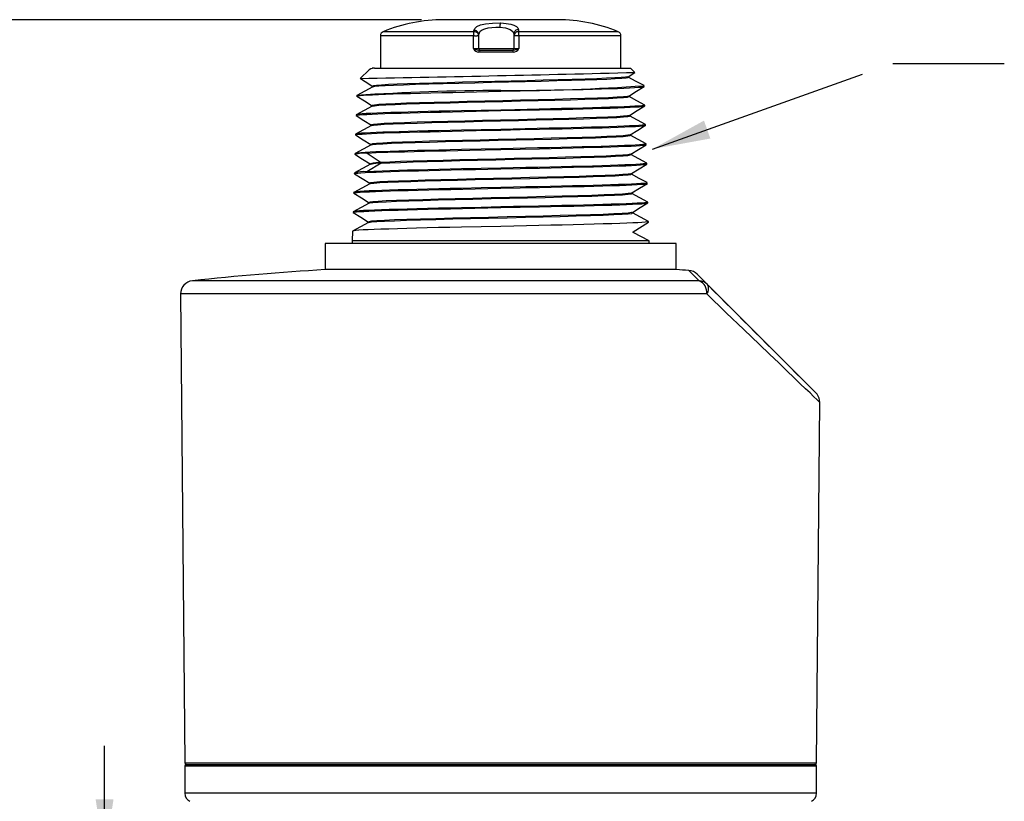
# Model space of a CAD drawing. Header units: inches. Extents: x 0 to 22, y 0 to 17.
# Tile 4 of 13: x 2.7 to 7.1, y 5.1 to 8.6. Entities that reach past the tile are written whole.
import ezdxf

# ---------------------------------------------------------------- set-up
doc = ezdxf.new("R2010")
doc.units = ezdxf.units.IN
doc.header["$LTSCALE"] = 2
doc.header["$MEASUREMENT"] = 0
doc.linetypes.add('CENTERX2', pattern=[0.8, 0.5, -0.1, 0.1, -0.1])
doc.layers.add('DIMENSIONS', color=140, linetype='Continuous', lineweight=25)
doc.layers.add('TEXT', color=140, linetype='Continuous', lineweight=25)
doc.styles.add('SLDTEXTSTYLE0', font='TXT', dxfattribs={"width": 0.7})
doc.dimstyles.new('SLDDIMSTYLE0', dxfattribs={"dimtxt": 0.169922, "dimasz": 0.26, "dimexe": 0, "dimexo": 0.0625, "dimgap": 0.04248, "dimtad": 0, "dimtih": 1, "dimtoh": 1, "dimrnd": 1e-09, "dimzin": 12, "dimdsep": 46, "dimtxsty": 'SLDTEXTSTYLE0', "dimsah": 1, "dimcen": 0.09, "dimadec": 0, "dimazin": 3, "dimtfac": 1, "dimtofl": 0, "dimtmove": 0, "dimatfit": 3, "dimfxl": 0, "dimfrac": 2, "dimtolj": 1, "dimtzin": 12, "dimarcsym": 0})
doc.dimstyles.new('SLDDIMSTYLE1', dxfattribs={"dimtxt": 0.169922, "dimasz": 0.26, "dimexe": 0, "dimexo": 0.0625, "dimgap": 0.04248, "dimtad": 0, "dimtih": 1, "dimtoh": 1, "dimrnd": 1e-09, "dimdsep": 46, "dimtxsty": 'SLDTEXTSTYLE0', "dimsah": 1, "dimcen": 0.09, "dimadec": 0, "dimazin": 2, "dimtfac": 1, "dimtmove": 0, "dimatfit": 0, "dimfxl": 0, "dimfrac": 2, "dimtolj": 1, "dimtzin": 12, "dimarcsym": 0})
doc.dimstyles.new('SLDDIMSTYLE2', dxfattribs={"dimtxt": 0.18, "dimasz": 0.26, "dimexe": 0, "dimexo": 0.0625, "dimgap": 0, "dimtad": 0, "dimtih": 1, "dimtoh": 1, "dimdec": 0, "dimrnd": 1e-09, "dimzin": 0, "dimdsep": 46, "dimtxsty": 'Standard', "dimsah": 1, "dimcen": 0.09, "dimadec": 0, "dimazin": 0, "dimtfac": 0.26, "dimtdec": 0, "dimtofl": 0, "dimtmove": 0, "dimatfit": 3, "dimfxl": 0, "dimfrac": 2, "dimtolj": 1, "dimtzin": 0, "dimarcsym": 0})

# ---------------------------------------------------------------- blocks, each defined once
blk = doc.blocks.new('_D_3')
at = {"layer": 'DIMENSIONS'}
for p, q in [((3.0838, 4.8221), (3.0838, 5.3221)), ((3.6357, 4.8221), (2.8338, 4.8221)), ((2.8313, 4.3847), (2.7742, 4.3847)), ((2.7742, 4.3847), (2.7742, 4.1146)), ((3.3362, 4.3847), (3.3933, 4.3847)), ((3.3933, 4.3847), (3.3933, 4.1146)), ((2.7742, 4.1146), (2.8313, 4.1146)), ((3.3933, 4.1146), (3.3362, 4.1146)), ((3.8908, 3.9473), (2.8338, 3.9473)), ((3.0838, 3.9473), (3.0838, 3.4473))]:
    blk.add_line(p, q, dxfattribs=at)
for points in [[(3.0838, 4.8221), (3.1238, 5.0821), (3.0438, 5.0821)], [(3.0838, 3.9473), (3.0438, 3.6873), (3.1238, 3.6873)]]:
    blk.add_solid(points, dxfattribs=at)
at = {"layer": 'DIMENSIONS', "char_height": 0.16667, "attachment_point": 1, "style": 'SLDTEXTSTYLE0'}
for s, insert in [('0.87', (2.8313, 4.6376)), ('22.2', (2.8313, 4.3295))]:
    blk.add_mtext(s, dxfattribs=dict(at, insert=insert))
blk = doc.blocks.new('_D_4')
at = {"layer": 'DIMENSIONS'}
for p, q in [((4.5049, 8.5803), (1.9152, 8.5803)), ((2.1652, 8.5803), (2.1652, 6.5128)), ((1.842, 6.2047), (1.785, 6.2047)), ((1.785, 6.2047), (1.785, 5.9347)), ((2.4883, 6.2047), (2.5454, 6.2047)), ((2.5454, 6.2047), (2.5454, 5.9347)), ((1.785, 5.9347), (1.842, 5.9347)), ((2.5454, 5.9347), (2.4883, 5.9347)), ((2.1652, 3.8292), (2.1652, 5.8966)), ((3.0238, 3.8292), (1.9152, 3.8292)), ((3.8553, 3.8292), (3.1438, 3.8292)), ((4.7608, 3.8292), (3.9753, 3.8292))]:
    blk.add_line(p, q, dxfattribs=at)
for points in [[(2.1652, 8.5803), (2.1252, 8.3203), (2.2052, 8.3203)], [(2.1652, 3.8292), (2.2052, 4.0892), (2.1252, 4.0892)]]:
    blk.add_solid(points, dxfattribs=at)
at = {"layer": 'DIMENSIONS', "char_height": 0.16667, "attachment_point": 1, "style": 'SLDTEXTSTYLE0'}
for s, insert in [('4.75', (1.9127, 6.4576)), ('120.7', (1.842, 6.1495))]:
    blk.add_mtext(s, dxfattribs=dict(at, insert=insert))

msp = doc.modelspace()

# ---------------------------------------------------------------- linework, layer by layer
for p, q in [((5.1167, 8.5803), (4.6049, 8.5803)), ((4.7409, 8.5264), (4.3336, 8.5264)), ((4.7409, 8.5264), (4.741, 8.532)), ((4.7483, 8.5257), (4.7409, 8.5264)), ((4.9406, 8.5264), (4.9334, 8.5255)), ((4.9406, 8.535), (4.9406, 8.5264)), ((5.388, 8.5264), (4.9406, 8.5264)), ((4.3214, 8.5082), (4.3214, 8.3633)), ((4.7382, 8.5082), (4.3214, 8.5082)), ((4.7382, 8.4503), (4.7382, 8.5082)), ((4.7427, 8.5082), (4.7382, 8.5082)), ((4.7623, 8.5082), (4.7549, 8.5082)), ((4.7623, 8.5082), (4.7623, 8.5136)), ((4.7623, 8.4503), (4.7623, 8.5082)), ((4.9198, 8.5166), (4.9198, 8.5082)), ((4.9198, 8.5082), (4.9198, 8.4503)), ((4.9425, 8.5082), (4.9198, 8.5082)), ((4.9425, 8.5082), (4.9425, 8.4503)), ((5.4001, 8.5082), (4.9425, 8.5082)), ((5.4001, 8.3633), (5.4001, 8.5082)), ((4.7644, 8.4423), (4.7619, 8.4427)), ((4.7646, 8.4425), (4.762, 8.4431)), ((4.9163, 8.4425), (4.7646, 8.4425)), ((4.9188, 8.443), (4.9163, 8.4425)), ((4.9189, 8.4427), (4.9165, 8.4419)), ((4.9198, 8.4503), (4.9425, 8.4503)), ((4.9171, 8.4346), (4.7632, 8.4346)), ((4.2707, 8.3559), (4.2302, 8.3167)), ((4.2951, 8.3633), (4.2839, 8.3633)), ((4.2935, 8.3644), (4.2915, 8.3633)), ((4.8608, 8.3633), (5.4432, 8.3633)), ((5.4633, 8.3438), (5.4432, 8.3633)), ((5.4327, 8.3245), (5.4629, 8.3432)), ((5.4338, 8.3222), (5.4337, 8.3251)), ((4.2865, 8.2819), (4.2864, 8.279)), ((5.5049, 8.2808), (5.5048, 8.2841)), ((4.2154, 8.2406), (4.2153, 8.2374)), ((5.4365, 8.2352), (5.4364, 8.2381)), ((4.284, 8.1949), (4.2839, 8.192)), ((5.5076, 8.1938), (5.5075, 8.1971)), ((4.2127, 8.1535), (4.2126, 8.1504)), ((4.213, 8.1539), (4.2132, 8.1534)), ((5.4392, 8.1482), (5.4391, 8.1511)), ((4.2813, 8.1079), (4.2812, 8.105)), ((5.5103, 8.1067), (5.5102, 8.1101)), ((4.21, 8.0664), (4.2099, 8.0634)), ((4.2103, 8.0669), (4.2105, 8.0664)), ((5.442, 8.0612), (5.4419, 8.0641)), ((4.2786, 8.0208), (4.2785, 8.018)), ((5.513, 8.0197), (5.5129, 8.0231)), ((4.2072, 7.9794), (4.2071, 7.9764)), ((4.2622, 7.9819), (4.3248, 7.9396)), ((5.4447, 7.9742), (5.4446, 7.9771)), ((4.3247, 7.9364), (4.2598, 7.8983)), ((4.2759, 7.9338), (4.2758, 7.931)), ((4.2759, 7.9337), (4.2764, 7.9336)), ((4.3248, 7.9396), (4.3247, 7.9364)), ((5.5158, 7.9327), (5.5157, 7.9361)), ((4.2045, 7.8924), (4.2044, 7.8894)), ((5.4475, 7.8872), (5.4474, 7.8901)), ((4.2732, 7.8468), (4.2731, 7.844)), ((5.5185, 7.8457), (5.5184, 7.8491)), ((4.2018, 7.8054), (4.2017, 7.8024)), ((5.4502, 7.8002), (5.4501, 7.8031)), ((4.2705, 7.7598), (4.2704, 7.757)), ((5.5212, 7.7587), (5.5211, 7.7621)), ((4.1991, 7.7184), (4.199, 7.7154)), ((5.4529, 7.7132), (5.4528, 7.7161)), ((4.2678, 7.6728), (4.2677, 7.67)), ((5.4556, 7.6293), (5.5239, 7.6716)), ((5.5239, 7.6716), (5.5238, 7.6751)), ((4.1964, 7.6314), (4.195, 7.5881)), ((5.4556, 7.6262), (5.4556, 7.6293)), ((5.5265, 7.5881), (5.4556, 7.6262)), ((4.0734, 7.5759), (4.0734, 7.459)), ((4.8608, 7.5759), (4.0734, 7.5759)), ((4.195, 7.5881), (4.195, 7.5759)), ((5.5265, 7.5881), (4.195, 7.5881)), ((5.6482, 7.5759), (4.8608, 7.5759)), ((5.5265, 7.5759), (5.5265, 7.5881)), ((5.6482, 7.459), (5.6482, 7.5759)), ((4.8608, 7.459), (4.0734, 7.459)), ((5.6482, 7.459), (4.8608, 7.459)), ((5.7509, 7.4092), (5.7047, 7.4554)), ((5.7886, 7.3922), (5.7426, 7.4382)), ((5.7509, 7.4092), (3.4778, 7.4092)), ((6.2802, 6.9), (5.7911, 7.389)), ((3.425, 7.3499), (3.4434, 5.2465)), ((5.7849, 7.3499), (3.425, 7.3499)), ((5.7849, 7.3505), (5.7849, 7.3499)), ((6.2782, 5.2465), (6.2923, 6.8636)), ((3.4434, 5.2465), (4.8608, 5.2465)), ((3.4434, 5.2308), (3.4434, 5.1098)), ((6.2781, 5.2308), (3.4434, 5.2308)), ((3.4512, 5.2387), (6.2703, 5.2387)), ((4.8608, 5.2465), (6.2782, 5.2465)), ((6.2781, 5.1098), (6.2781, 5.2308)), ((3.4435, 5.1098), (3.4434, 5.1098)), ((6.2781, 5.1098), (3.4435, 5.1098))]:
    msp.add_line(p, q)
at = {"flags": 128}
for points in [[(4.741, 8.532), (4.7442, 8.5413), (4.7533, 8.5493), (4.7698, 8.5566), (4.7931, 8.562), (4.8242, 8.5653), (4.8608, 8.5656)], [(4.7623, 8.5136), (4.7694, 8.5283), (4.7783, 8.5346), (4.79, 8.5394), (4.8045, 8.5431), (4.8211, 8.5455), (4.8388, 8.5466), (4.8568, 8.5463)], [(4.8568, 8.5463), (4.8824, 8.5432), (4.9028, 8.537), (4.9155, 8.5278), (4.9198, 8.5166)], [(4.8608, 8.5656), (4.8861, 8.5634), (4.906, 8.5599), (4.9202, 8.5555), (4.9312, 8.5498), (4.9381, 8.543), (4.9406, 8.535)], [(4.7427, 8.5082), (4.7491, 8.5082), (4.7549, 8.5082)], [(4.7382, 8.4503), (4.7426, 8.4503), (4.747, 8.4503), (4.7511, 8.4503), (4.7549, 8.4503), (4.758, 8.4503), (4.7604, 8.4503), (4.7618, 8.4503), (4.7623, 8.4503)], [(4.7623, 8.4503), (4.7646, 8.4503), (4.7714, 8.4503), (4.7821, 8.4503), (4.7964, 8.4503), (4.8132, 8.4503), (4.8316, 8.4503), (4.8506, 8.4503), (4.869, 8.4503), (4.8858, 8.4503), (4.9, 8.4503), (4.9108, 8.4503), (4.9175, 8.4503), (4.9198, 8.4503)], [(4.2951, 8.3633), (4.2787, 8.3596), (4.2707, 8.3559)], [(4.2951, 8.3633), (4.3259, 8.3633), (4.3714, 8.3633), (4.4305, 8.3633), (4.5014, 8.3633), (4.5822, 8.3633), (4.6706, 8.3633), (4.7644, 8.3633), (4.8608, 8.3633)], [(4.2313, 8.3158), (4.2527, 8.3025), (4.2874, 8.281)], [(5.4323, 8.3248), (5.4319, 8.3243), (5.4214, 8.3225), (5.4016, 8.3207), (5.373, 8.3189), (5.3361, 8.3172), (5.2914, 8.3154), (5.2396, 8.3136), (5.1815, 8.3118), (5.1183, 8.3101), (5.0508, 8.3083), (4.9802, 8.3065), (4.9076, 8.3048), (4.8342, 8.303), (4.7612, 8.3012), (4.6899, 8.2994), (4.6214, 8.2977), (4.5567, 8.2959), (4.497, 8.2941), (4.4433, 8.2923), (4.3964, 8.2906), (4.3571, 8.2888), (4.3259, 8.287), (4.3036, 8.2853), (4.2904, 8.2835), (4.2869, 8.2819)], [(4.2873, 8.2793), (4.2872, 8.2794), (4.2961, 8.2813), (4.3147, 8.2831), (4.3429, 8.2849), (4.3801, 8.2867), (4.4254, 8.2886), (4.4783, 8.2904), (4.5378, 8.2922), (4.6029, 8.294), (4.6724, 8.2958), (4.7451, 8.2977), (4.8199, 8.2995), (4.8953, 8.3013), (4.9701, 8.3031), (5.0431, 8.305), (5.1128, 8.3068), (5.1781, 8.3086), (5.2381, 8.3104), (5.2914, 8.3122), (5.3373, 8.3141), (5.3749, 8.3159), (5.4037, 8.3177), (5.4231, 8.3195), (5.4327, 8.3213), (5.4326, 8.3222)], [(5.5049, 8.2844), (5.4688, 8.3037), (5.4331, 8.3229)], [(4.2875, 8.2796), (4.2514, 8.2602), (4.2154, 8.2409)], [(4.2159, 8.2374), (4.2162, 8.2382), (4.2213, 8.2393), (4.2307, 8.2404), (4.245, 8.2415), (4.2638, 8.2426), (4.2863, 8.2437), (4.3127, 8.2449), (4.3439, 8.2462), (4.3789, 8.2475), (4.4162, 8.2487), (4.4565, 8.2498), (4.501, 8.2509), (4.5481, 8.252), (4.5961, 8.2531), (4.6459, 8.2542), (4.6987, 8.2555), (4.7526, 8.2568), (4.8063, 8.258), (4.8608, 8.2592), (4.9479, 8.2609), (5.0349, 8.2627), (5.0859, 8.2639), (5.1352, 8.2651), (5.184, 8.2664), (5.2305, 8.2676), (5.273, 8.2688), (5.3127, 8.2699), (5.3503, 8.271), (5.3843, 8.2721), (5.4137, 8.2732), (5.4392, 8.2745), (5.4613, 8.2757), (5.479, 8.277), (5.4919, 8.2782), (5.5004, 8.2793), (5.5045, 8.2804), (5.5043, 8.2808)], [(5.4359, 8.2378), (5.4704, 8.2592), (5.5049, 8.2806)], [(4.2153, 8.2371), (4.2498, 8.2157), (4.2844, 8.1943)], [(4.2846, 8.1923), (4.2846, 8.1924), (4.294, 8.1943), (4.3144, 8.1962), (4.3454, 8.1982), (4.3869, 8.2001), (4.4376, 8.2021), (4.4965, 8.204), (4.5624, 8.2059), (4.634, 8.2079), (4.7102, 8.2098), (4.7894, 8.2118), (4.87, 8.2137), (4.9504, 8.2156), (5.0289, 8.2176), (5.1041, 8.2195), (5.1745, 8.2214), (5.2388, 8.2234), (5.2959, 8.2253), (5.3443, 8.2273), (5.3831, 8.2292), (5.4115, 8.2311), (5.4294, 8.2331), (5.4364, 8.235), (5.4359, 8.2352)], [(5.435, 8.2378), (5.4293, 8.2362), (5.4115, 8.2343), (5.383, 8.2324), (5.3443, 8.2304), (5.2958, 8.2285), (5.2388, 8.2265), (5.1744, 8.2246), (5.104, 8.2227), (5.0289, 8.2207), (4.9504, 8.2188), (4.87, 8.2168), (4.7895, 8.2149), (4.7103, 8.213), (4.6341, 8.211), (4.5624, 8.2091), (4.4966, 8.2071), (4.4377, 8.2052), (4.3869, 8.2033), (4.3455, 8.2013), (4.3145, 8.1994), (4.2941, 8.1975), (4.2847, 8.1955), (4.2852, 8.1949)], [(5.5076, 8.1973), (5.4718, 8.2166), (5.4364, 8.2356)], [(4.2845, 8.1923), (4.2487, 8.173), (4.2129, 8.1538)], [(4.2132, 8.1504), (4.2134, 8.1511), (4.2185, 8.1523), (4.2279, 8.1534), (4.2422, 8.1545), (4.261, 8.1556), (4.2835, 8.1567), (4.31, 8.1579), (4.3413, 8.1592), (4.3763, 8.1605), (4.4137, 8.1616), (4.4542, 8.1628), (4.4989, 8.1639), (4.5461, 8.1649), (4.5943, 8.166), (4.6442, 8.1672), (4.6972, 8.1685), (4.7514, 8.1698), (4.8057, 8.171), (4.8608, 8.1722), (4.9479, 8.1739), (5.0349, 8.1757), (5.0861, 8.1769), (5.1357, 8.1781), (5.1848, 8.1794), (5.2314, 8.1806), (5.2742, 8.1818), (5.3141, 8.1828), (5.3519, 8.1839), (5.3861, 8.185), (5.4157, 8.1862), (5.4414, 8.1874), (5.4636, 8.1887), (5.4814, 8.19), (5.4944, 8.1911), (5.503, 8.1922), (5.5072, 8.1933), (5.507, 8.1937)], [(5.5069, 8.197), (5.5071, 8.1965), (5.5027, 8.1952), (5.4939, 8.194), (5.4807, 8.1929), (5.4627, 8.1918), (5.4403, 8.1907), (5.4144, 8.1896), (5.3847, 8.1884), (5.3504, 8.1872), (5.3126, 8.1859), (5.2725, 8.1847), (5.2297, 8.1835), (5.1829, 8.1824), (5.1338, 8.1813), (5.0841, 8.1802), (5.0329, 8.1791), (4.979, 8.1779), (4.9242, 8.1766), (4.8608, 8.1751), (4.7732, 8.1733), (4.6857, 8.1715), (4.6345, 8.1704), (4.5848, 8.1693), (4.5357, 8.168), (4.489, 8.1667), (4.4462, 8.1655), (4.4063, 8.1644), (4.3685, 8.1632), (4.3343, 8.1621), (4.3047, 8.1611), (4.279, 8.1599), (4.2567, 8.1587), (4.2389, 8.1574), (4.2259, 8.1562), (4.2173, 8.155), (4.2133, 8.1539)], [(5.4386, 8.1508), (5.4732, 8.1722), (5.5077, 8.1936)], [(4.2126, 8.1501), (4.2472, 8.1287), (4.2817, 8.1073)], [(5.4383, 8.1508), (5.4304, 8.149), (5.411, 8.147), (5.381, 8.1451), (5.3408, 8.1432), (5.291, 8.1412), (5.2327, 8.1393), (5.1671, 8.1373), (5.0957, 8.1354), (5.0197, 8.1335), (4.9405, 8.1315), (4.8597, 8.1296), (4.7788, 8.1276), (4.6996, 8.1257), (4.6235, 8.1238), (4.5522, 8.1218), (4.4868, 8.1199), (4.4287, 8.118), (4.3788, 8.116), (4.3385, 8.1141), (4.3086, 8.1121), (4.2896, 8.1102), (4.2816, 8.1083), (4.2822, 8.1079)], [(4.2823, 8.1053), (4.2895, 8.107), (4.3086, 8.109), (4.3384, 8.1109), (4.3788, 8.1129), (4.4286, 8.1148), (4.4868, 8.1167), (4.5521, 8.1187), (4.6234, 8.1206), (4.6995, 8.1226), (4.7788, 8.1245), (4.8597, 8.1264), (4.9406, 8.1284), (5.0198, 8.1303), (5.0958, 8.1323), (5.1672, 8.1342), (5.2327, 8.1361), (5.2911, 8.1381), (5.3409, 8.14), (5.3811, 8.1419), (5.4111, 8.1439), (5.4305, 8.1458), (5.4389, 8.1478), (5.4382, 8.1482)], [(5.5104, 8.1103), (5.4746, 8.1295), (5.4387, 8.1488)], [(4.2818, 8.1053), (4.246, 8.086), (4.2102, 8.0668)], [(4.2104, 8.0634), (4.2107, 8.0641), (4.2157, 8.0653), (4.2251, 8.0663), (4.2394, 8.0674), (4.2582, 8.0685), (4.2808, 8.0697), (4.3073, 8.0709), (4.3386, 8.0722), (4.3738, 8.0735), (4.4113, 8.0746), (4.4519, 8.0757), (4.4967, 8.0768), (4.5441, 8.0779), (4.5924, 8.079), (4.6426, 8.0802), (4.6958, 8.0815), (4.7502, 8.0828), (4.8051, 8.084), (4.8608, 8.0851), (4.9479, 8.0869), (5.0349, 8.0887), (5.0863, 8.0899), (5.1362, 8.0911), (5.1855, 8.0924), (5.2324, 8.0936), (5.2754, 8.0947), (5.3155, 8.0958), (5.3535, 8.0969), (5.3879, 8.098), (5.4176, 8.0992), (5.4435, 8.1004), (5.4659, 8.1017), (5.4838, 8.103), (5.4969, 8.1041), (5.5056, 8.1052), (5.5099, 8.1063), (5.5097, 8.1067)], [(5.5096, 8.1101), (5.5094, 8.1093), (5.5044, 8.1081), (5.4949, 8.1069), (5.4806, 8.1057), (5.4618, 8.1046), (5.4393, 8.1035), (5.4128, 8.1024), (5.3816, 8.1012), (5.3465, 8.1), (5.309, 8.0987), (5.2684, 8.0975), (5.2237, 8.0963), (5.1763, 8.0952), (5.1281, 8.0941), (5.078, 8.0931), (5.0249, 8.0919), (4.9706, 8.0907), (4.9161, 8.0894), (4.8608, 8.0881), (4.7732, 8.0863), (4.6857, 8.0845), (4.6342, 8.0834), (4.5844, 8.0823), (4.535, 8.081), (4.4881, 8.0798), (4.4451, 8.0785), (4.4049, 8.0774), (4.3669, 8.0762), (4.3325, 8.0751), (4.3028, 8.0741), (4.2769, 8.073), (4.2545, 8.0717), (4.2365, 8.0705), (4.2234, 8.0692), (4.2147, 8.068), (4.2105, 8.0669)], [(5.4414, 8.0638), (5.4759, 8.0852), (5.5104, 8.1066)], [(4.2099, 8.0631), (4.2445, 8.0417), (4.2786, 8.0206)], [(5.441, 8.0638), (5.4411, 8.0637), (5.4312, 8.0617), (5.4103, 8.0598), (5.3788, 8.0578), (5.3372, 8.0559), (5.286, 8.054), (5.2264, 8.052), (5.1597, 8.0501), (5.0873, 8.0481), (5.0104, 8.0462), (4.9306, 8.0443), (4.8493, 8.0423), (4.7681, 8.0404), (4.6888, 8.0385), (4.6129, 8.0365), (4.5419, 8.0346), (4.4772, 8.0326), (4.4198, 8.0307), (4.3709, 8.0288), (4.3316, 8.0268), (4.303, 8.0249), (4.2853, 8.0229), (4.2786, 8.021), (4.279, 8.0208)], [(4.2801, 8.0183), (4.2852, 8.0198), (4.3029, 8.0217), (4.3315, 8.0237), (4.3708, 8.0256), (4.4197, 8.0275), (4.4771, 8.0295), (4.5419, 8.0314), (4.6128, 8.0334), (4.6888, 8.0353), (4.7681, 8.0372), (4.8493, 8.0392), (4.9306, 8.0411), (5.0105, 8.0431), (5.0873, 8.045), (5.1597, 8.0469), (5.2264, 8.0489), (5.2861, 8.0508), (5.3373, 8.0528), (5.3789, 8.0547), (5.4104, 8.0566), (5.4313, 8.0586), (5.4412, 8.0605), (5.4406, 8.0612)], [(5.5131, 8.0233), (5.4773, 8.0425), (5.4415, 8.0618)], [(4.2791, 8.0183), (4.2433, 7.999), (4.2075, 7.9798)], [(5.5124, 8.0231), (5.5121, 8.0223), (5.5072, 8.0211), (5.4978, 8.0199), (5.4835, 8.0187), (5.4646, 8.0176), (5.4421, 8.0165), (5.4155, 8.0154), (5.3842, 8.0143), (5.3491, 8.013), (5.3114, 8.0118), (5.2707, 8.0105), (5.2259, 8.0093), (5.1783, 8.0082), (5.1299, 8.0071), (5.0796, 8.0061), (5.0263, 8.0049), (4.9718, 8.0037), (4.9167, 8.0024), (4.8608, 8.0011), (4.7732, 7.9993), (4.6857, 7.9975), (4.634, 7.9964), (4.5839, 7.9953), (4.5343, 7.9941), (4.4872, 7.9928), (4.4439, 7.9916), (4.4036, 7.9904), (4.3654, 7.9892), (4.3307, 7.9881), (4.3008, 7.987), (4.2748, 7.986), (4.2522, 7.9848), (4.2341, 7.9835), (4.2209, 7.9822), (4.212, 7.981), (4.2077, 7.9799), (4.2078, 7.9794)], [(4.2622, 7.9819), (4.3025, 7.9838), (4.3539, 7.9858), (4.3899, 7.987), (4.4291, 7.9881), (4.4727, 7.9892), (4.519, 7.9903), (4.5665, 7.9914), (4.6159, 7.9926), (4.6686, 7.9939), (4.7227, 7.9952), (4.791, 7.9967), (4.8608, 7.9981), (4.9479, 7.9998), (5.0349, 8.0016), (5.0866, 8.0029), (5.1367, 8.0041), (5.1862, 8.0054), (5.2333, 8.0066), (5.2766, 8.0077), (5.3169, 8.0088), (5.3551, 8.0098), (5.3897, 8.011), (5.4196, 8.0122), (5.4456, 8.0134), (5.4681, 8.0147), (5.4862, 8.0159), (5.4995, 8.0171), (5.5082, 8.0181), (5.5126, 8.0192), (5.5126, 8.0192)], [(5.4441, 7.9768), (5.4787, 7.9982), (5.5132, 8.0196)], [(4.2069, 7.9764), (4.2414, 7.955), (4.2758, 7.9336)], [(4.3247, 7.9364), (4.3629, 7.9384), (4.4109, 7.9403), (4.4675, 7.9422), (4.5317, 7.9442), (4.6022, 7.9461), (4.678, 7.948), (4.7573, 7.95), (4.8387, 7.9519), (4.9205, 7.9539), (5.001, 7.9558), (5.0787, 7.9577), (5.1521, 7.9597), (5.22, 7.9616), (5.2808, 7.9636), (5.3334, 7.9655), (5.3765, 7.9674), (5.4095, 7.9694), (5.4319, 7.9713), (5.4433, 7.9733), (5.4433, 7.9742)], [(5.4432, 7.9768), (5.4432, 7.9764), (5.4318, 7.9745), (5.4094, 7.9725), (5.3764, 7.9706), (5.3333, 7.9686), (5.2808, 7.9667), (5.2199, 7.9648), (5.1521, 7.9628), (5.0786, 7.9609), (5.001, 7.959), (4.9205, 7.957), (4.8387, 7.9551), (4.7574, 7.9531), (4.678, 7.9512), (4.6023, 7.9493), (4.5317, 7.9473), (4.4676, 7.9454), (4.411, 7.9434), (4.363, 7.9415), (4.3248, 7.9396)], [(5.5158, 7.9363), (5.48, 7.9555), (5.4442, 7.9748)], [(4.2765, 7.9314), (4.2407, 7.9121), (4.2049, 7.8929)], [(4.205, 7.8894), (4.2052, 7.8901), (4.2101, 7.8912), (4.2195, 7.8923), (4.2337, 7.8933), (4.2526, 7.8945), (4.2752, 7.8957), (4.3019, 7.8969), (4.3333, 7.8982), (4.3686, 7.8994), (4.4064, 7.9006), (4.4473, 7.9016), (4.4924, 7.9027), (4.5401, 7.9038), (4.5888, 7.905), (4.6393, 7.9062), (4.6929, 7.9075), (4.7477, 7.9088), (4.8038, 7.91), (4.8608, 7.9111), (4.9479, 7.9128), (5.0349, 7.9146), (5.0868, 7.9159), (5.1371, 7.9171), (5.1869, 7.9184), (5.2343, 7.9196), (5.2777, 7.9207), (5.3183, 7.9217), (5.3567, 7.9228), (5.3915, 7.924), (5.4215, 7.9252), (5.4477, 7.9264), (5.4704, 7.9277), (5.4886, 7.9289), (5.502, 7.93), (5.5109, 7.9311), (5.5153, 7.9322), (5.5152, 7.9327)], [(5.5151, 7.9361), (5.5149, 7.9353), (5.51, 7.9341), (5.5006, 7.9329), (5.4863, 7.9317), (5.4674, 7.9306), (5.4448, 7.9295), (5.4182, 7.9284), (5.3868, 7.9273), (5.3516, 7.926), (5.3139, 7.9248), (5.273, 7.9236), (5.228, 7.9223), (5.1803, 7.9212), (5.1317, 7.9201), (5.0812, 7.9191), (5.0277, 7.9179), (4.973, 7.9167), (4.9173, 7.9154), (4.8608, 7.9141), (4.7732, 7.9122), (4.6857, 7.9105), (4.6338, 7.9094), (4.5834, 7.9083), (4.5336, 7.9071), (4.4862, 7.9058), (4.4428, 7.9046), (4.4022, 7.9034), (4.3638, 7.9022), (4.329, 7.9011), (4.2914, 7.8997), (4.2598, 7.8983)], [(5.4469, 7.8898), (5.4814, 7.9112), (5.5159, 7.9326)], [(4.2046, 7.8891), (4.2391, 7.8677), (4.2732, 7.8465)], [(5.4456, 7.8898), (5.4451, 7.8891), (5.4322, 7.8872), (5.4083, 7.8853), (5.3738, 7.8833), (5.3293, 7.8814), (5.2754, 7.8795), (5.2132, 7.8775), (5.1443, 7.8756), (5.0699, 7.8736), (4.9914, 7.8717), (4.9103, 7.8698), (4.8281, 7.8678), (4.7466, 7.8659), (4.6672, 7.8639), (4.5917, 7.862), (4.5215, 7.8601), (4.458, 7.8581), (4.4022, 7.8562), (4.3552, 7.8542), (4.3182, 7.8523), (4.2921, 7.8504), (4.2771, 7.8484), (4.274, 7.8468)], [(4.2751, 7.8443), (4.277, 7.8453), (4.292, 7.8472), (4.3181, 7.8492), (4.3551, 7.8511), (4.4021, 7.853), (4.4579, 7.855), (4.5215, 7.8569), (4.5916, 7.8589), (4.6672, 7.8608), (4.7465, 7.8627), (4.8281, 7.8647), (4.9103, 7.8666), (4.9914, 7.8685), (5.0699, 7.8705), (5.1443, 7.8724), (5.2133, 7.8744), (5.2754, 7.8763), (5.3294, 7.8782), (5.3739, 7.8802), (5.4083, 7.8821), (5.4323, 7.8841), (5.4452, 7.886), (5.4461, 7.8872)], [(5.5186, 7.8493), (5.4827, 7.8685), (5.4469, 7.8878)], [(4.2737, 7.8443), (4.2379, 7.825), (4.2021, 7.8057)], [(5.5178, 7.8491), (5.5176, 7.8484), (5.5128, 7.8471), (5.5034, 7.8459), (5.4891, 7.8447), (5.4702, 7.8435), (5.4476, 7.8425), (5.4209, 7.8414), (5.3895, 7.8403), (5.3541, 7.8391), (5.3163, 7.8378), (5.2753, 7.8366), (5.2301, 7.8354), (5.1823, 7.8342), (5.1335, 7.8331), (5.0828, 7.832), (5.0291, 7.8309), (4.9742, 7.8297), (4.9179, 7.8285), (4.8608, 7.8272), (4.7732, 7.8253), (4.6857, 7.8235), (4.6335, 7.8224), (4.583, 7.8213), (4.5329, 7.8201), (4.4853, 7.8189), (4.4416, 7.8176), (4.4009, 7.8164), (4.3622, 7.8152), (4.3272, 7.8141), (4.297, 7.813), (4.2706, 7.8119), (4.2477, 7.8108), (4.2293, 7.8095), (4.2159, 7.8083), (4.2068, 7.8071), (4.2023, 7.8059), (4.2024, 7.8054)], [(4.2023, 7.8024), (4.2024, 7.8031), (4.2073, 7.8042), (4.2166, 7.8052), (4.2309, 7.8063), (4.2498, 7.8074), (4.2725, 7.8087), (4.2992, 7.8099), (4.3307, 7.8112), (4.3661, 7.8124), (4.404, 7.8135), (4.445, 7.8146), (4.4902, 7.8157), (4.5381, 7.8168), (4.587, 7.818), (4.6377, 7.8192), (4.6915, 7.8205), (4.7465, 7.8217), (4.8032, 7.8229), (4.8608, 7.8241), (4.9479, 7.8258), (5.0349, 7.8276), (5.0871, 7.8289), (5.1376, 7.8301), (5.1876, 7.8314), (5.2352, 7.8325), (5.2789, 7.8336), (5.3196, 7.8347), (5.3583, 7.8358), (5.3932, 7.837), (5.4235, 7.8382), (5.4498, 7.8394), (5.4727, 7.8407), (5.491, 7.8419), (5.5045, 7.843), (5.5135, 7.8441), (5.518, 7.8451), (5.5179, 7.8457)], [(5.4496, 7.8028), (5.4842, 7.8242), (5.5187, 7.8456)], [(4.2018, 7.8021), (4.2364, 7.7807), (4.2709, 7.7593)], [(5.4481, 7.8028), (5.4468, 7.8019), (5.4324, 7.8), (5.4069, 7.798), (5.371, 7.7961), (5.325, 7.7941), (5.2697, 7.7922), (5.2064, 7.7903), (5.1363, 7.7883), (5.0609, 7.7864), (4.9817, 7.7844), (4.9, 7.7825), (4.8174, 7.7806), (4.7357, 7.7786), (4.6563, 7.7767), (4.5811, 7.7747), (4.5114, 7.7728), (4.4485, 7.7709), (4.3935, 7.7689), (4.3476, 7.767), (4.3117, 7.765), (4.2868, 7.7631), (4.2733, 7.7612), (4.2717, 7.7598)], [(4.2723, 7.7573), (4.2732, 7.758), (4.2868, 7.76), (4.3116, 7.7619), (4.3475, 7.7638), (4.3935, 7.7658), (4.4484, 7.7677), (4.5113, 7.7697), (4.581, 7.7716), (4.6563, 7.7735), (4.7356, 7.7755), (4.8174, 7.7774), (4.9, 7.7794), (4.9817, 7.7813), (5.061, 7.7832), (5.1363, 7.7852), (5.2064, 7.7871), (5.2698, 7.789), (5.3251, 7.791), (5.3711, 7.7929), (5.407, 7.7949), (5.4325, 7.7968), (5.4469, 7.7987), (5.4491, 7.8002)], [(5.5213, 7.7622), (5.4855, 7.7815), (5.4496, 7.8008)], [(4.2709, 7.7573), (4.2351, 7.738), (4.1993, 7.7187)], [(5.5205, 7.7621), (5.5204, 7.7614), (5.5156, 7.7602), (5.5062, 7.7589), (5.4919, 7.7577), (5.473, 7.7565), (5.4504, 7.7555), (5.4236, 7.7544), (5.3921, 7.7533), (5.3566, 7.7521), (5.3187, 7.7508), (5.2776, 7.7496), (5.2323, 7.7484), (5.1843, 7.7472), (5.1353, 7.7461), (5.0845, 7.745), (5.0305, 7.7439), (4.9753, 7.7427), (4.9185, 7.7415), (4.8608, 7.7402), (4.7732, 7.7383), (4.6857, 7.7364), (4.6333, 7.7354), (4.5825, 7.7343), (4.5322, 7.7331), (4.4844, 7.7319), (4.4405, 7.7306), (4.3995, 7.7294), (4.3607, 7.7282), (4.3255, 7.7271), (4.295, 7.726), (4.2685, 7.7249), (4.2455, 7.7238), (4.2269, 7.7226), (4.2134, 7.7213), (4.2042, 7.7201), (4.1996, 7.7189), (4.1997, 7.7183)], [(4.1996, 7.7154), (4.1997, 7.716), (4.2045, 7.7171), (4.2138, 7.7182), (4.2281, 7.7193), (4.247, 7.7204), (4.2697, 7.7216), (4.2964, 7.7229), (4.328, 7.7242), (4.3635, 7.7254), (4.4015, 7.7265), (4.4427, 7.7276), (4.488, 7.7286), (4.5361, 7.7298), (4.5851, 7.731), (4.636, 7.7322), (4.69, 7.7335), (4.7453, 7.7347), (4.8026, 7.7359), (4.8608, 7.737), (4.9479, 7.7387), (5.0349, 7.7406), (5.0873, 7.7419), (5.1381, 7.7431), (5.1883, 7.7443), (5.2362, 7.7455), (5.28, 7.7466), (5.321, 7.7476), (5.3598, 7.7487), (5.395, 7.7499), (5.4254, 7.7512), (5.4519, 7.7524), (5.4749, 7.7537), (5.4934, 7.7549), (5.507, 7.756), (5.5161, 7.757), (5.5207, 7.7581), (5.5206, 7.7586)], [(5.4524, 7.7158), (5.4869, 7.7372), (5.5214, 7.7586)], [(4.1991, 7.7151), (4.2337, 7.6937), (4.2682, 7.6723)], [(5.4509, 7.7158), (5.4483, 7.7146), (5.4324, 7.7127), (5.4054, 7.7108), (5.3679, 7.7088), (5.3206, 7.7069), (5.2639, 7.7049), (5.1993, 7.703), (5.1281, 7.7011), (5.0518, 7.6991), (4.9718, 7.6972), (4.8895, 7.6952), (4.8066, 7.6933), (4.7247, 7.6914), (4.6454, 7.6894), (4.5704, 7.6875), (4.5013, 7.6855), (4.4391, 7.6836), (4.385, 7.6817), (4.34, 7.6797), (4.3053, 7.6778), (4.2818, 7.6759), (4.2696, 7.6739), (4.2692, 7.6728)], [(4.2693, 7.6703), (4.2695, 7.6708), (4.2817, 7.6727), (4.3052, 7.6746), (4.3399, 7.6766), (4.3849, 7.6785), (4.439, 7.6805), (4.5012, 7.6824), (4.5704, 7.6843), (4.6454, 7.6863), (4.7247, 7.6882), (4.8066, 7.6902), (4.8896, 7.6921), (4.9718, 7.694), (5.0519, 7.696), (5.1282, 7.6979), (5.1994, 7.6999), (5.264, 7.7018), (5.3206, 7.7037), (5.368, 7.7057), (5.4055, 7.7076), (5.4325, 7.7095), (5.4484, 7.7115), (5.4523, 7.7132)], [(5.524, 7.6752), (5.4882, 7.6945), (5.4523, 7.7138)], [(4.2682, 7.6703), (4.2324, 7.651), (4.1966, 7.6317)], [(5.5232, 7.6751), (5.5231, 7.6744), (5.5183, 7.6732), (5.509, 7.6719), (5.4947, 7.6707), (5.4758, 7.6695), (5.4531, 7.6684), (5.4263, 7.6674), (5.3947, 7.6663), (5.3592, 7.6651), (5.3211, 7.6639), (5.2799, 7.6626), (5.2344, 7.6614), (5.1862, 7.6602), (5.1371, 7.6591), (5.0861, 7.658), (5.0319, 7.6569), (4.9765, 7.6558), (4.9191, 7.6545), (4.8608, 7.6532), (4.7732, 7.6513), (4.6857, 7.6494), (4.6331, 7.6484), (4.5821, 7.6473), (4.5316, 7.6461), (4.4835, 7.6449), (4.4394, 7.6437), (4.3982, 7.6424), (4.3591, 7.6412), (4.3237, 7.6401), (4.2931, 7.639), (4.2664, 7.6379), (4.2432, 7.6368), (4.2246, 7.6356), (4.2108, 7.6344), (4.2016, 7.6331), (4.1969, 7.6319), (4.197, 7.6313)], [(6.2923, 6.8636), (6.2892, 6.8666), (6.28, 6.8754), (6.2646, 6.8902), (6.2484, 6.9056), (6.2285, 6.9247), (6.2049, 6.9473), (6.1776, 6.9736), (6.1449, 7.0048), (6.1081, 7.0402), (6.0669, 7.0796), (6.0216, 7.123), (5.9516, 7.1902), (5.8727, 7.2658), (5.7849, 7.3499)]]:
    msp.add_lwpolyline(points, dxfattribs=at)
for centre, radius, start, end in [((4.6049, 7.8704), 0.7098, 90, 112.4701), ((5.1167, 7.8704), 0.7098, 67.5299, 90), ((4.3411, 8.5082), 0.0197, 112.4701, 180), ((4.7837, 8.5106), 0.0456, 159.7203, 183.0007), ((4.7432, 8.5129), 0.0192, 2.1894, 96.4669), ((4.7439, 8.5077), 0.0185, 1.3996, 76.2579), ((4.897, 8.5481), 0.0402, 154.3044, 182.6098), ((4.939, 8.5159), 0.0192, 85.1816, 177.9652), ((4.9382, 8.5077), 0.0184, 105.0895, 178.6476), ((4.8761, 8.5106), 0.0665, 357.8801, 13.6882), ((5.3805, 8.5082), 0.0197, 0, 67.5299), ((4.7665, 8.4675), 0.0331, 211.3039, 264.314), ((4.7976, 8.6024), 0.1632, 248.6543, 257.4149), ((4.7702, 8.4503), 0.00787, 180.0003, 270), ((4.7751, 8.4365), 0.0121, 150.4398, 189.0531), ((4.9119, 8.4503), 0.00787, 270.0001, 0), ((4.8977, 8.4365), 0.0195, 354.2834, 17.6513), ((4.9142, 8.4675), 0.0331, 275.0305, 328.6818), ((4.8776, 8.6192), 0.1809, 283.1525, 291.0214), ((0.4137, 210.3618), 202.0812, 271.082165, 271.431845), ((4.882, -1.9329), 10.1953, 90.11907, 93.74859), ((4.8756, 17.3737), 9.1113, 269.9066, 273.95931), ((4.2553, 7.7767), 0.2052, 88.0805, 103.4109), ((4.3192, 7.7775), 0.1622, 88.0053, 105.4126), ((4.3203, 7.7574), 0.179, 88.5638, 103.6982), ((4.2484, 7.7469), 0.1519, 85.7065, 106.6283), ((4.8608, -5.5514), 13.0341, 93.46339, 96.09072), ((4.8608, -5.5514), 13.0341, 86.28768, 86.53661), ((5.7009, 7.3965), 0.0591, 45, 86.2877), ((3.4841, 7.3505), 0.0591, 96.0907, 180.5), ((5.73, 7.3579), 0.0554, 352.2964, 67.813), ((5.7474, 7.3509), 0.0584, 45.03, 86.547), ((5.7572, 7.3737), 0.0365, 319.3334, 30.5313), ((257.7895, 259.233), 356.2704, 224.982449, 225.078037), ((6.2378, 6.8653), 0.0545, 358.201, 39.2924), ((3.4512, 5.2465), 0.00787, 180.5, 270), ((3.4513, 5.2308), 0.00787, 90, 180), ((6.2702, 5.2308), 0.00787, 0, 90), ((6.2703, 5.2465), 0.00787, 270, 359.5), ((3.4828, 5.1098), 0.0394, 180, 246.1056), ((6.2387, 5.1098), 0.0394, 293.8944, 0)]:
    msp.add_arc(centre, radius, start, end)

# ---------------------------------------------------------------- dimensions: what is measured, and where the dimension line sits
at = {"layer": 'DIMENSIONS'}
for base, p1, p2, dimstyle, picture, middle in [((2.1652, 8.5803), (4.8608, 3.8292), (4.6049, 8.5803), 'SLDDIMSTYLE0', '_D_4', (2.1652, 6.2047)), ((3.0838, 3.9473), (3.7357, 4.8221), (3.9908, 3.9473), 'SLDDIMSTYLE1', '_D_3', (3.0838, 4.3847))]:
    dim = msp.add_linear_dim(base=base, p1=p1, p2=p2, angle=90, dimstyle=dimstyle, dxfattribs=at)
    dim.commit()
    dim.dimension.update_dxf_attribs({"geometry": picture, "text_midpoint": middle, "dimtype": 160})

# ---------------------------------------------------------------- leaders
at = {"layer": 'TEXT', "linetype": 'CENTERX2', "lineweight": 18}
msp.add_leader([(5.5421, 8.0001), (6.62, 8.3839), (7.12, 8.3839)], dimstyle='SLDDIMSTYLE2', dxfattribs=at)

doc.saveas('drawing.dxf')
